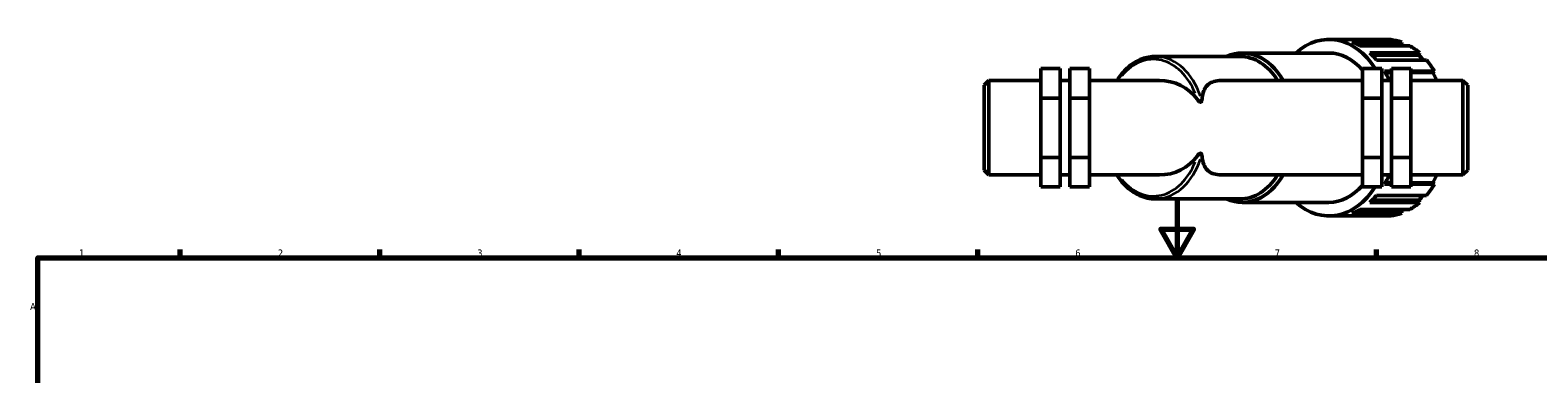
# Model space of a CAD drawing. Header units: millimetres. Extents: x 0 to 896, y 0 to 1066.
# Tile 5 of 7: x 17 to 547, y 533 to 654. Entities that reach past the tile are written whole.
import ezdxf

# ---------------------------------------------------------------- set-up
doc = ezdxf.new("R2010")
doc.units = ezdxf.units.MM
for name, color, linetype, lineweight in [('Border (ISO)', 7, 'Continuous', 70), ('Visible (ISO)', 7, 'Continuous', 50), ('Visible Narrow (ISO)', 7, 'Continuous', 35)]:
    doc.layers.add(name, color=color, linetype=linetype, lineweight=lineweight)
doc.styles.add('Note Text (ISO)', font='tahoma.ttf')

# ---------------------------------------------------------------- blocks, each defined once
blk = doc.blocks.new('Borders Default Border')
at = {"layer": 'Border (ISO)'}
for p, q in [((70.08, 574), (70.08, 576.9)), ((140.17, 574), (140.17, 576.9)), ((210.25, 574), (210.25, 576.9)), ((280.33, 574), (280.33, 576.9)), ((350.42, 574), (350.42, 576.9)), ((490.58, 574), (490.58, 576.9))]:
    blk.add_line(p, q, dxfattribs=at)
at = {"layer": 'Border (ISO)', "flags": 128}
for points in [[(420.5, 594), (420.5, 574), (414.73, 584), (426.27, 584), (420.5, 574)], [(20, 20), (20, 574), (821, 574), (821, 20), (20, 20)]]:
    blk.add_lwpolyline(points, dxfattribs=at)
at = {"layer": 'Border (ISO)', "color": 232, "true_color": 0xca0064, "char_height": 2.5, "attachment_point": 7, "style": 'Note Text (ISO)'}
for s, insert in [('1', (34.48, 574.4)), ('2', (104.37, 574.4)), ('3', (174.43, 574.35)), ('4', (244.42, 574.4)), ('6', (384.66, 574.35)), ('7', (454.77, 574.4)), ('5', (314.64, 574.35)), ('8', (524.81, 574.34)), ('A', (17.29, 555.62))]:
    blk.add_mtext(s, dxfattribs=dict(at, insert=insert))

msp = doc.modelspace()

# ---------------------------------------------------------------- linework, layer by layer
at = {"layer": 'Visible (ISO)'}
for p, q in [((473.836, 650.706), (476.534, 650.706)), ((495.572, 650.633), (478.033, 650.633)), ((481.868, 649.774), (499.407, 649.774)), ((499.203, 648.887), (483.931, 648.887)), ((502.258, 648.464), (484.719, 648.464)), ((499.407, 649.774), (499.203, 648.887)), ((412.824, 644.743), (442.555, 644.743)), ((443.398, 645.936), (473.836, 645.936)), ((488.178, 645.972), (505.717, 645.972)), ((505.329, 645.217), (488.988, 645.217)), ((508.142, 643.479), (490.603, 643.479)), ((505.717, 645.972), (505.329, 645.217)), ((352.617, 634.625), (354.317, 636.325)), ((354.317, 636.325), (354.317, 603.076)), ((354.317, 636.325), (372.617, 636.325)), ((372.617, 640.485), (379.417, 640.485)), ((372.617, 630.024), (372.617, 640.485)), ((379.417, 630.024), (379.417, 640.485)), ((379.417, 636.325), (382.817, 636.325)), ((382.817, 640.485), (382.817, 630.024)), ((382.817, 640.485), (389.617, 640.485)), ((389.617, 640.485), (389.617, 630.024)), ((389.617, 636.325), (414.237, 636.325)), ((436.483, 636.325), (485.617, 636.325)), ((492.417, 640.485), (485.617, 640.485)), ((485.617, 640.485), (485.617, 630.024)), ((492.417, 630.024), (492.417, 640.485)), ((492.417, 636.325), (495.817, 636.325)), ((493.348, 639.597), (495.817, 639.597)), ((495.817, 639.049), (493.665, 639.049)), ((495.817, 640.485), (495.817, 630.024)), ((502.617, 640.485), (495.817, 640.485)), ((502.617, 630.024), (502.617, 640.485)), ((502.617, 639.597), (510.887, 639.597)), ((510.354, 639.049), (502.617, 639.049)), ((502.617, 636.325), (520.917, 636.325)), ((510.887, 639.597), (510.354, 639.049)), ((520.917, 603.076), (520.917, 636.325)), ((522.617, 634.625), (520.917, 636.325)), ((352.617, 604.776), (352.617, 634.625)), ((522.617, 634.625), (522.617, 604.776)), ((372.617, 630.024), (379.417, 630.024)), ((372.617, 609.24), (372.617, 630.024)), ((379.417, 609.24), (379.417, 630.024)), ((382.817, 630.024), (382.817, 609.24)), ((382.817, 630.024), (389.617, 630.024)), ((389.617, 630.024), (389.617, 609.24)), ((492.417, 630.024), (485.617, 630.024)), ((485.617, 630.024), (485.617, 609.24)), ((492.417, 609.24), (492.417, 630.024)), ((495.817, 630.024), (495.817, 609.24)), ((502.617, 630.024), (495.817, 630.024)), ((502.617, 609.24), (502.617, 630.024)), ((352.617, 604.776), (354.317, 603.076)), ((372.617, 609.24), (379.417, 609.24)), ((372.617, 598.916), (372.617, 609.24)), ((379.417, 598.916), (379.417, 609.24)), ((382.817, 609.24), (382.817, 598.916)), ((382.817, 609.24), (389.617, 609.24)), ((389.617, 609.24), (389.617, 598.916)), ((492.417, 609.24), (485.617, 609.24)), ((485.617, 609.24), (485.617, 598.916)), ((492.417, 598.916), (492.417, 609.24)), ((495.817, 609.24), (495.817, 598.916)), ((502.617, 609.24), (495.817, 609.24)), ((502.617, 598.916), (502.617, 609.24)), ((522.617, 604.776), (520.917, 603.076)), ((354.317, 603.076), (372.617, 603.076)), ((372.617, 598.916), (379.417, 598.916)), ((379.417, 603.076), (382.817, 603.076)), ((382.817, 598.916), (389.617, 598.916)), ((389.617, 603.076), (414.237, 603.076)), ((436.483, 603.076), (485.617, 603.076)), ((492.417, 598.916), (485.617, 598.916)), ((492.417, 603.076), (495.817, 603.076)), ((495.817, 599.804), (493.348, 599.804)), ((495.817, 600.352), (493.665, 600.352)), ((502.617, 598.916), (495.817, 598.916)), ((502.617, 603.076), (520.917, 603.076)), ((510.354, 600.352), (502.617, 600.352)), ((510.887, 599.804), (502.617, 599.804)), ((510.354, 600.352), (510.887, 599.804)), ((412.824, 594.658), (442.555, 594.658)), ((505.329, 594.184), (488.988, 594.184)), ((490.603, 595.922), (508.142, 595.922)), ((505.329, 594.184), (505.717, 593.43)), ((443.398, 593.466), (473.836, 593.466)), ((473.836, 588.696), (476.534, 588.696)), ((478.033, 588.768), (495.572, 588.768)), ((499.407, 589.627), (481.868, 589.627)), ((499.203, 590.514), (483.931, 590.514)), ((484.719, 590.937), (502.258, 590.937)), ((505.717, 593.43), (488.178, 593.43)), ((499.203, 590.514), (499.407, 589.627))]:
    msp.add_line(p, q, dxfattribs=at)
for start, end in [(36.37388, 90), (270, 323.62612)]:
    msp.add_arc((414.237, 619.701), 16.625, start, end, dxfattribs=at)
for centre, major_axis, start_param, end_param in [((473.836, 619.701), (0, 31.005), 5.4470805, 6.8452551), ((443.398, 619.701), (0, 26.235), 5.3986853, 6.5858506), ((476.534, 619.701), (0, 31.005), 6.2147558, 6.2831853), ((476.534, 619.701), (0, 31.005), 5.9005966, 6.0374555), ((494.073, 619.701), (0, 31.005), 6.0374555, 6.2147558), ((494.073, 619.701), (0, 30.075), 5.9867817, 6.0395753), ((494.073, 619.701), (0, 31.005), 5.7232962, 5.9005966), ((442.555, 619.701), (0, 25.043), 5.438346, 6.2831853), ((473.836, 619.701), (0, 26.235), 5.5950797, 6.2831853), ((476.534, 619.701), (0, 31.005), 5.5864373, 5.7232962), ((494.073, 619.701), (0, -30.075), 2.4826707, 2.5838234), ((494.073, 619.701), (0, -31.005), 2.2675443, 2.4448447), ((476.534, 619.701), (0, 31.005), 5.2783032, 5.409137), ((494.073, 619.701), (0, -30.075), 2.1564819, 2.2696642), ((443.398, 619.701), (0, -26.235), 5.98052, 7.1676853), ((442.555, 619.701), (0, -25.043), 0, 0.8448393), ((473.836, 619.701), (0, -31.005), 5.7211155, 7.1192901), ((473.836, 619.701), (0, -26.235), 0, 0.6881056), ((476.534, 619.701), (0, 31.005), 4.015641, 4.1464748), ((494.073, 619.701), (0, -31.005), 0.696748, 0.8740483), ((494.073, 619.701), (0, -30.075), 0.8719285, 0.9851107), ((476.534, 619.701), (0, 31.005), 3.7014817, 3.8383406), ((494.073, 619.701), (0, -30.075), 0.5577692, 0.658922), ((476.534, 619.701), (0, -31.005), 0, 0.0684295), ((476.534, 619.701), (0, -31.005), 0.2457298, 0.3825887), ((494.073, 619.701), (0, -31.005), 0.0684295, 0.2457298), ((494.073, 619.701), (0, -30.075), 0.24361, 0.2964036), ((494.073, 619.701), (0, -31.005), 0.3825887, 0.5598891)]:
    msp.add_ellipse(centre, major_axis=major_axis, ratio=0.7071068, start_param=start_param, end_param=end_param, dxfattribs=at)
for points, knots in [([(399.347, 636.325), (400.38, 637.948), (401.57, 639.388), (404.489, 642.072), (406.282, 643.198), (409.682, 644.456), (411.253, 644.743), (412.824, 644.743)], [5.4454198, 5.4454198, 5.4454198, 5.4454198, 5.70671409, 5.70671409, 6.0271807, 6.0271807, 6.28318531, 6.28318531, 6.28318531, 6.28318531]), ([(436.483, 636.325), (435.619, 636.325), (434.76, 636.257), (433.186, 635.916), (432.47, 635.642), (431.26, 634.842), (430.762, 634.314), (429.984, 633.012), (429.702, 632.238), (429.35, 630.783), (429.237, 630.122), (429.148, 629.408)], [7.1163043, 7.1163043, 7.1163043, 7.1163043, 7.4831297, 7.4831297, 7.8499551, 7.8499551, 8.2167805, 8.2167805, 8.5836059, 8.5836059, 8.8388976, 8.8388976, 8.8388976, 8.8388976]), ([(429.148, 629.408), (429.128, 629.247), (429.091, 629.105), (429.007, 628.929), (428.968, 628.866), (428.885, 628.782), (428.847, 628.754), (428.768, 628.719), (428.731, 628.709), (428.651, 628.703), (428.61, 628.707), (428.511, 628.728), (428.454, 628.752), (428.298, 628.835), (428.2, 628.914), (427.955, 629.139), (427.788, 629.335), (427.623, 629.56)], [0, 0, 0, 0, 0.05949785, 0.05949785, 0.09184418, 0.09184418, 0.11161397, 0.11161397, 0.12725941, 0.12725941, 0.14339886, 0.14339886, 0.16702482, 0.16702482, 0.21457763, 0.21457763, 0.30647533, 0.30647533, 0.30647533, 0.30647533]), ([(427.623, 609.841), (427.679, 609.917), (427.734, 609.99), (427.895, 610.186), (428.057, 610.373), (428.305, 610.565), (428.383, 610.617), (428.517, 610.673), (428.572, 610.69), (428.67, 610.698), (428.71, 610.696), (428.787, 610.676), (428.821, 610.66), (428.892, 610.614), (428.926, 610.58), (429.005, 610.48), (429.042, 610.404), (429.11, 610.223), (429.134, 610.105), (429.148, 609.993)], [1.032917, 1.032917, 1.032917, 1.032917, 1.07243091, 1.07243091, 1.14732248, 1.14732248, 1.1755978, 1.1755978, 1.19298895, 1.19298895, 1.20542384, 1.20542384, 1.21727392, 1.21727392, 1.23284459, 1.23284459, 1.26071086, 1.26071086, 1.30211483, 1.30211483, 1.30211483, 1.30211483]), ([(429.148, 609.993), (429.237, 609.279), (429.35, 608.618), (429.702, 607.163), (429.984, 606.389), (430.762, 605.087), (431.26, 604.559), (432.47, 603.759), (433.186, 603.485), (434.76, 603.144), (435.619, 603.076), (436.483, 603.076)], [-1.7225933, -1.7225933, -1.7225933, -1.7225933, -1.4673016, -1.4673016, -1.1004762, -1.1004762, -0.7336508, -0.7336508, -0.3668254, -0.3668254, 0, 0, 0, 0]), ([(412.824, 594.658), (410.934, 594.658), (409.045, 595.075), (405.445, 596.694), (403.737, 597.909), (401.165, 600.514), (400.202, 601.732), (399.347, 603.076)], [3.14159265, 3.14159265, 3.14159265, 3.14159265, 3.44955028, 3.44955028, 3.76303797, 3.76303797, 3.97935816, 3.97935816, 3.97935816, 3.97935816])]:
    msp.add_open_spline(points, degree=3, knots=knots, dxfattribs=at)
at = {"layer": 'Visible Narrow (ISO)'}
for centre, major_axis, start_param, end_param in [((412.117, 619.701), (0, 24.043), 5.2327008, 6.992692), ((412.824, 619.701), (0, 25.043), 5.1690781, 6.2245481), ((412.117, 619.701), (0, -24.043), 5.5736786, 7.3336698), ((412.824, 619.701), (0, -25.043), 0.0586372, 1.1141073)]:
    msp.add_ellipse(centre, major_axis=major_axis, ratio=0.7071068, start_param=start_param, end_param=end_param, dxfattribs=at)

# ---------------------------------------------------------------- block references
msp.add_blockref('Borders Default Border', (0, 0))

doc.saveas('drawing.dxf')
